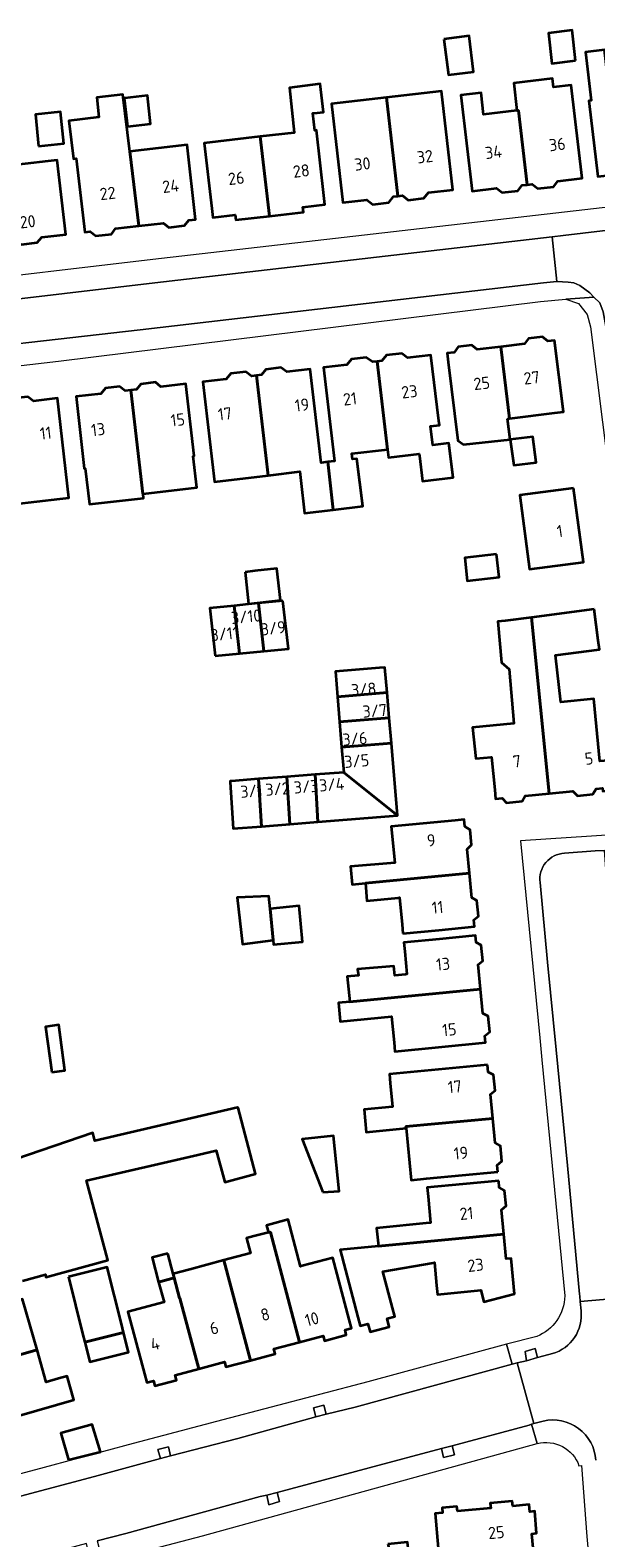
# Model space of a CAD drawing. Extents: x 152761 to 155748, y 459947 to 462743.
# Tile 240 of 256: x 155113 to 155176, y 462105 to 462272. Entities that reach past the tile are written whole.
import ezdxf
from ezdxf.enums import TextEntityAlignment as Align

# ---------------------------------------------------------------- set-up
doc = ezdxf.new("R2010")
doc.units = 0
doc.header["$LTSCALE"] = 0.75
for name, color, linetype, lineweight in [('B-RO-GR-GROENVOORZIENING-GV', 251, 'CONTINUOUS', 18), ('B-RO-OG-BEBOUWING-GV', 6, 'CONTINUOUS', 35), ('B-RO-OG-BEBOUWING-T18', 1, 'CONTINUOUS', 18), ('B-RO-VH-VERHARDING_BETONSTRAATSTEEN-GV', 251, 'CONTINUOUS', 18), ('B-RO-VH-VERHARDING_STRAATBAKSTEEN-GV', 251, 'CONTINUOUS', 18), ('B-RO-VH-VERHARDING_TEGEL-GV', 251, 'CONTINUOUS', 18)]:
    doc.layers.add(name, color=color, linetype=linetype, lineweight=lineweight)
doc.styles.add('NLCS-ISO-M200-T18', font='NLCS-ISO.ttf', dxfattribs={"height": 0.36})

msp = doc.modelspace()

# ---------------------------------------------------------------- linework, layer by layer
at = {"layer": 'B-RO-GR-GROENVOORZIENING-GV', "flags": 128}
for points in [[(155168.377, 462124.554), (155169.593, 462124.903), (155169.341, 462125.895), (155168.22, 462125.567)], [(155144.95, 462118.333), (155146.106, 462118.62), (155145.861, 462119.615), (155144.7, 462119.336)], [(155127.701, 462113.681), (155128.84, 462113.992), (155128.599, 462114.994), (155127.432, 462114.692)], [(155160.103, 462115.103), (155158.925, 462114.797), (155159.155, 462113.809), (155160.365, 462114.092)], [(155140.671, 462109.921), (155139.518, 462109.61), (155139.747, 462108.564), (155140.915, 462108.932)]]:
    msp.add_lwpolyline(points, close=True, dxfattribs=at)
at = {"layer": 'B-RO-OG-BEBOUWING-GV', "flags": 128}
for points in [[(155159.174, 462271.267), (155159.714, 462267.307), (155162.464, 462267.658), (155161.995, 462271.652)], [(155173.81, 462268.905), (155173.445, 462272.276), (155170.799, 462271.949), (155171.177, 462268.57)], [(155182.54, 462256.763), (155181.293, 462267.298), (155177.398, 462266.837), (155177.013, 462270.089), (155174.907, 462269.84), (155175.543, 462264.464), (155175.305, 462264.436), (155176.3, 462256.025), (155179.298, 462256.379), (155179.906, 462255.887), (155181.441, 462256.062), (155181.895, 462256.687)], [(155142.55, 462260.926), (155142.554, 462260.887), (155138.8, 462260.457), (155139.811, 462251.63), (155143.582, 462252.065), (155143.517, 462252.633), (155145.981, 462252.915), (155145.867, 462253.909), (155145.035, 462261.171), (155144.862, 462261.152), (155144.644, 462263.051), (155144.74, 462263.061), (155145.821, 462263.169), (155145.443, 462266.304), (155142.038, 462265.872)], [(155167.296, 462263.342), (155167.473, 462263.363), (155168.437, 462255.114), (155168.994, 462255.179), (155169.613, 462254.688), (155171.361, 462254.893), (155171.852, 462255.512), (155174.538, 462255.826), (155173.328, 462266.166), (155171.362, 462265.936), (155171.25, 462266.895), (155166.939, 462266.391)], [(155124.314, 462258.795), (155123.539, 462265.15), (155120.625, 462264.813), (155120.88, 462262.601), (155117.542, 462262.215), (155118.031, 462257.984), (155118.356, 462258.022), (155119.3, 462249.851), (155119.905, 462249.92), (155120.523, 462249.434), (155122.255, 462249.639), (155122.726, 462250.246), (155125.321, 462250.545)], [(155123.742, 462264.734), (155123.691, 462264.728), (155124.054, 462261.593), (155126.6, 462261.887), (155126.25, 462265.025)], [(155152.819, 462264.785), (155146.696, 462264.081), (155147.955, 462253.143), (155150.642, 462253.452), (155151.314, 462252.934), (155153.071, 462253.139), (155153.587, 462253.791), (155154.077, 462253.847)], [(155154.077, 462253.847), (155154.603, 462253.908), (155155.238, 462253.409), (155156.978, 462253.613), (155157.496, 462254.241), (155160.2, 462254.552), (155158.941, 462265.489), (155152.819, 462264.785)], [(155168.437, 462255.114), (155167.473, 462263.363), (155167.296, 462263.342), (155163.606, 462262.911), (155163.325, 462265.319), (155161.081, 462265.057), (155162.328, 462254.4), (155165.046, 462254.718), (155165.653, 462254.238), (155167.4, 462254.442), (155167.881, 462255.048)], [(155114.167, 462259.402), (155116.977, 462259.684), (155116.623, 462263.21), (155113.813, 462262.928)], [(155124.314, 462258.795), (155125.321, 462250.545), (155128.037, 462250.859), (155128.649, 462250.377), (155130.38, 462250.583), (155130.846, 462251.183), (155131.613, 462251.272), (155130.66, 462259.527)], [(155139.811, 462251.63), (155138.8, 462260.457), (155132.565, 462259.743), (155133.397, 462252.48), (155133.511, 462251.487), (155136.019, 462251.774), (155136.085, 462251.201)], [(155115.241, 462257.723), (155110.115, 462257.13), (155111.069, 462248.895), (155111.638, 462248.961), (155112.256, 462248.478), (155114.012, 462248.69), (155114.53, 462249.296), (155117.188, 462249.603), (155116.235, 462257.838)], [(155171.466, 462229.777), (155172.458, 462229.902), (155171.46, 462237.834), (155170.724, 462237.745), (155170.144, 462238.217), (155168.6, 462238.05), (155168.132, 462237.434), (155165.51, 462237.119), (155166.467, 462229.148)], [(155152.923, 462225.718), (155153.027, 462224.835), (155156.447, 462225.236), (155156.473, 462225.028), (155156.824, 462222.19), (155160.218, 462222.61), (155159.744, 462226.433), (155157.954, 462226.211), (155157.698, 462228.297), (155158.69, 462228.419), (155158.629, 462228.915), (155157.733, 462236.203), (155155.134, 462235.898), (155154.511, 462236.368), (155152.822, 462236.176), (155152.302, 462235.566), (155151.776, 462235.504)], [(155166.271, 462229.123), (155166.467, 462229.148), (155165.51, 462237.119), (155162.901, 462236.806), (155162.297, 462237.291), (155160.782, 462237.105), (155160.317, 462236.496), (155159.56, 462236.405), (155159.68, 462235.412), (155160.724, 462226.718), (155161.351, 462226.287), (155166.554, 462226.838)], [(155138.372, 462233.933), (155137.811, 462233.866), (155137.187, 462234.352), (155135.519, 462234.152), (155135.023, 462233.537), (155132.404, 462233.228), (155133.713, 462222.145), (155139.681, 462222.85)], [(155139.681, 462222.85), (155143.172, 462223.262), (155143.289, 462222.269), (155143.716, 462218.654), (155146.905, 462219.031), (155146.302, 462224.331), (155145.567, 462224.247), (155144.34, 462234.637), (155141.731, 462234.329), (155141.085, 462234.806), (155139.411, 462234.609), (155138.915, 462233.997), (155138.372, 462233.933)], [(155146.905, 462219.031), (155150.2, 462219.42), (155149.533, 462224.698), (155149.037, 462224.642), (155148.965, 462225.273), (155152.923, 462225.718), (155151.776, 462235.504), (155151.256, 462235.443), (155150.556, 462235.921), (155148.937, 462235.735), (155148.422, 462235.111), (155145.818, 462234.805), (155147.037, 462224.414), (155146.302, 462224.331)], [(155124.435, 462232.299), (155123.805, 462232.226), (155123.167, 462232.704), (155121.588, 462232.53), (155121.09, 462231.914), (155118.327, 462231.596), (155119.247, 462223.604), (155119.361, 462223.617), (155119.819, 462219.638), (155125.829, 462220.33), (155125.775, 462220.796), (155125.758, 462220.794)], [(155125.775, 462220.796), (155131.752, 462221.484), (155131.348, 462224.996), (155131.462, 462225.009), (155130.542, 462233.001), (155127.766, 462232.682), (155127.147, 462233.188), (155125.542, 462232.989), (155125.047, 462232.369), (155124.435, 462232.299), (155125.758, 462220.794)], [(155110.118, 462230.668), (155111.435, 462219.653), (155116.545, 462220.242), (155117.539, 462220.357), (155116.264, 462231.403), (155113.593, 462231.084), (155112.99, 462231.558), (155111.191, 462231.369), (155110.671, 462230.734)], [(155166.554, 462226.838), (155166.965, 462223.977), (155169.427, 462224.279), (155169.084, 462227.141)], [(155173.602, 462221.43), (155167.621, 462220.637), (155168.71, 462212.421), (155174.691, 462213.213)], [(155165.019, 462214.105), (155161.532, 462213.699), (155161.786, 462211.144), (155165.315, 462211.553)], [(155137.108, 462212.113), (155137.491, 462208.598), (155141.026, 462208.977), (155140.621, 462212.49), (155138.203, 462212.23)], [(155133.794, 462202.817), (155136.491, 462203.076), (155135.904, 462208.379), (155133.207, 462208.117)], [(155138.601, 462208.64), (155137.497, 462208.533), (155135.904, 462208.379), (155136.491, 462203.076), (155139.189, 462203.335)], [(155141.298, 462208.902), (155138.601, 462208.64), (155139.189, 462203.335), (155141.932, 462203.598)], [(155175.876, 462207.982), (155168.927, 462207.079), (155170.871, 462187.53), (155173.518, 462187.794), (155174.032, 462187.264), (155175.746, 462187.449), (155176.093, 462188.05), (155176.809, 462188.121), (155176.843, 462187.776), (155178.099, 462187.898), (155178.118, 462187.699), (155178.317, 462187.718), (155177.974, 462191.244), (155176.518, 462191.102), (155175.835, 462198.024), (155172.175, 462197.663), (155171.57, 462202.878), (155176.468, 462203.529), (155176.336, 462204.521)], [(155165.98, 462206.696), (155165.176, 462206.613), (155165.576, 462202.063), (155166.445, 462201.322), (155166.966, 462195.309), (155162.37, 462194.849), (155162.723, 462191.393), (155164.428, 462191.56), (155164.472, 462191.564), (155164.833, 462187.935), (155164.932, 462186.94), (155165.665, 462187.013), (155166.159, 462186.504), (155167.873, 462186.689), (155168.206, 462187.265), (155170.871, 462187.53), (155168.927, 462207.079)], [(155147.374, 462198.264), (155152.876, 462198.721), (155152.638, 462201.518), (155152.042, 462201.469), (155147.147, 462201.062)], [(155147.374, 462198.264), (155147.602, 462195.465), (155153.114, 462195.924), (155152.876, 462198.721)], [(155153.114, 462195.924), (155147.602, 462195.465), (155147.83, 462192.667), (155153.353, 462193.126)], [(155153.353, 462193.126), (155147.83, 462192.667), (155148.057, 462189.87), (155154.038, 462185.086)], [(155138.921, 462183.875), (155138.592, 462189.138), (155135.601, 462188.907), (155135.45, 462188.895), (155135.457, 462188.782), (155135.779, 462183.623)], [(155142.062, 462184.127), (155141.734, 462189.381), (155138.592, 462189.138), (155138.921, 462183.875)], [(155141.734, 462189.381), (155142.062, 462184.127), (155145.204, 462184.379), (155144.876, 462189.624)], [(155154.038, 462185.086), (155148.057, 462189.87), (155144.876, 462189.624), (155145.204, 462184.379)], [(155150.464, 462177.576), (155162.017, 462178.685), (155161.761, 462181.352), (155162.264, 462181.828), (155162.106, 462183.493), (155161.519, 462183.874), (155161.447, 462184.624), (155160.451, 462184.528), (155153.335, 462183.845), (155153.723, 462179.826), (155148.808, 462179.409), (155148.995, 462177.434)], [(155154.644, 462171.983), (155158.616, 462172.364), (155162.588, 462172.746), (155162.515, 462173.503), (155163.027, 462173.918), (155162.855, 462175.643), (155162.28, 462175.95), (155162.017, 462178.685), (155150.464, 462177.576), (155150.634, 462175.594), (155154.097, 462175.951), (155154.261, 462175.968), (155154.548, 462172.978)], [(155140.229, 462171.248), (155139.893, 462174.727), (155139.759, 462176.119), (155136.243, 462175.976), (155136.809, 462170.814)], [(155139.893, 462174.727), (155140.229, 462171.248), (155140.277, 462170.755), (155143.497, 462171.065), (155143.113, 462175.037)], [(155148.733, 462164.41), (155163.254, 462165.805), (155162.992, 462168.537), (155163.511, 462168.957), (155163.339, 462170.682), (155162.756, 462170.993), (155162.684, 462171.745), (155158.712, 462171.364), (155154.74, 462170.982), (155154.836, 462169.987), (155155.08, 462167.449), (155154.919, 462167.433), (155153.732, 462167.318), (155153.624, 462168.372), (155149.597, 462168.022), (155149.705, 462167.319), (155148.461, 462167.211)], [(155147.681, 462162.248), (155147.683, 462162.223), (155153.379, 462162.769), (155153.655, 462159.892), (155153.751, 462158.897), (155163.825, 462159.864), (155163.751, 462160.634), (155164.278, 462161.06), (155164.106, 462162.786), (155163.514, 462163.101), (155163.254, 462165.805), (155148.733, 462164.41), (155147.492, 462164.291)], [(155115.644, 462156.573), (155117.091, 462156.783), (155116.402, 462161.843), (155114.943, 462161.627)], [(155164.047, 462157.391), (155153.137, 462156.352), (155153.232, 462155.356), (155153.48, 462152.753), (155150.32, 462152.452), (155150.56, 462149.929), (155154.996, 462150.351), (155154.978, 462150.539), (155164.613, 462151.457), (155164.358, 462154.136), (155164.873, 462154.569), (155164.71, 462156.28), (155164.123, 462156.599)], [(155165.178, 462145.524), (155165.108, 462146.265), (155165.623, 462146.698), (155165.46, 462148.409), (155164.873, 462148.727), (155164.613, 462151.457), (155154.978, 462150.539), (155154.996, 462150.351), (155155.542, 462144.605), (155157.244, 462144.768), (155161.211, 462145.146)], [(155145.752, 462143.253), (155147.567, 462143.388), (155146.938, 462149.51), (155143.457, 462149.147)], [(155165.273, 462144.528), (155161.306, 462144.15), (155157.339, 462143.772), (155157.434, 462142.777), (155157.711, 462139.869), (155157.597, 462139.858), (155151.72, 462139.28), (155151.934, 462137.268), (155160.861, 462138.118), (155165.839, 462138.593), (155165.58, 462141.306), (155166.096, 462141.738), (155165.933, 462143.449), (155165.346, 462143.768)], [(155139.608, 462139.588), (155139.481, 462139.553), (155139.692, 462138.779), (155139.919, 462138.837), (155143.166, 462126.628), (155145.773, 462127.321), (155145.922, 462126.762), (155148.352, 462127.412), (155148.205, 462127.968), (155148.931, 462128.161), (155148.674, 462129.127), (155146.856, 462135.967), (155143.452, 462135.071), (155143.276, 462135.025), (155141.91, 462140.216)], [(155138.063, 462138.364), (155137.267, 462138.161), (155137.722, 462136.482), (155134.753, 462135.696), (155137.707, 462124.586), (155140.446, 462125.313), (155140.299, 462125.866), (155143.166, 462126.628), (155139.919, 462138.837), (155139.692, 462138.779)], [(155160.861, 462138.118), (155151.934, 462137.268), (155147.659, 462136.86), (155149.64, 462129.389), (155149.896, 462128.423), (155150.748, 462128.648), (155150.984, 462127.757), (155153.113, 462128.322), (155152.874, 462129.222), (155153.726, 462129.448), (155153.469, 462130.414), (155152.402, 462134.439), (155152.422, 462134.442), (155158.015, 462135.423), (155158.139, 462135.445), (155158.376, 462132.911), (155158.469, 462131.915), (155163.293, 462132.366), (155163.633, 462131.071), (155167.032, 462131.962), (155166.65, 462135.91), (155166.1, 462135.858), (155165.839, 462138.593)], [(155128.526, 462136.458), (155126.78, 462135.995), (155127.502, 462133.285), (155129.243, 462133.749), (155129.122, 462134.205)], [(155129.243, 462133.749), (155129.84, 462131.49), (155129.868, 462131.497), (155131.955, 462123.647), (155134.818, 462124.409), (155134.964, 462123.859), (155137.707, 462124.586), (155134.753, 462135.696), (155130.974, 462134.695), (155129.122, 462134.205)], [(155117.488, 462133.855), (155119.061, 462127.58), (155119.304, 462126.61), (155123.609, 462127.689), (155123.366, 462128.659), (155121.792, 462134.941)], [(155129.84, 462131.49), (155129.243, 462133.749), (155127.502, 462133.285), (155128.102, 462131.033), (155124.098, 462129.979), (155125.933, 462123.081), (155126.189, 462122.114), (155126.924, 462122.31), (155127.07, 462121.761), (155129.491, 462122.406), (155129.345, 462122.953), (155131.955, 462123.647), (155129.868, 462131.497)], [(155114, 462125.753), (155112.401, 462131.38), (155106.035, 462129.57), (155105.073, 462129.297), (155105.98, 462126.106), (155105.417, 462125.946), (155106.103, 462123.534), (155106.138, 462123.544)], [(155119.304, 462126.61), (155119.85, 462124.433), (155124.155, 462125.512), (155123.609, 462127.689)], [(155116.393, 462122.568), (155115.015, 462122.182), (155114, 462125.753), (155106.138, 462123.544), (155107.896, 462117.288), (155118.09, 462120.213), (155117.356, 462122.837)], [(155117.484, 462113.534), (155121.036, 462114.452), (155120.139, 462117.455), (155116.658, 462116.515)], [(155152.973, 462104.188), (155153.768, 462101.199), (155154.62, 462101.278), (155169.2, 462102.621), (155168.949, 462105.342), (155169.493, 462105.392), (155169.278, 462107.835), (155168.724, 462107.784), (155168.652, 462108.57), (155166.84, 462108.402), (155166.788, 462108.965), (155164.338, 462108.738), (155164.39, 462108.175), (155160.685, 462107.832), (155160.634, 462108.383), (155158.986, 462108.228), (155159.037, 462107.68), (155158.21, 462107.603), (155158.569, 462103.721), (155155.254, 462103.438), (155155.16, 462104.389)]]:
    msp.add_lwpolyline(points, close=True, dxfattribs=at)
msp.add_lwpolyline([(155112.402, 462133.419), (155114.938, 462134.135), (155114.992, 462133.81), (155121.848, 462135.727), (155119.494, 462144.553), (155131.86, 462147.414), (155133.909, 462147.888), (155134.871, 462144.366), (155138.277, 462145.285), (155136.332, 462152.609), (155136.246, 462152.66), (155120.407, 462148.975), (155120.211, 462149.837), (155111.643, 462146.919)], dxfattribs=at)
at = {"layer": 'B-RO-VH-VERHARDING_BETONSTRAATSTEEN-GV', "flags": 128}
msp.add_lwpolyline([(155186.786, 462251.139), (155185.532, 462251.046), (155172.424, 462249.481), (155171.224, 462249.329), (155171.751, 462244.365), (155172.985, 462244.296), (155173.617, 462244.208), (155174.298, 462243.943), (155175.395, 462243.129), (155175.86, 462242.645), (155176.493, 462241.986), (155176.867, 462240.999), (155177.1, 462239.766), (155183.167, 462240.545), (155183.129, 462241.808), (155183.359, 462243.238), (155183.407, 462243.543), (155184.252, 462245.007), (155185.488, 462245.645), (155186.092, 462245.864), (155187.239, 462246.2)], close=True, dxfattribs=at)
for points in [[(155171.751, 462244.365), (155171.224, 462249.329), (155127.092, 462244.207), (155068.104, 462237.248), (155057.25, 462235.977)], [(155059.402, 462231.317), (155099.397, 462236.058), (155125.468, 462239.021), (155170.266, 462244.23), (155171.751, 462244.365)]]:
    msp.add_lwpolyline(points, dxfattribs=at)
at = {"layer": 'B-RO-VH-VERHARDING_STRAATBAKSTEEN-GV'}
for points in [[(155172.581, 462180.894, 0.4406313), (155169.877, 462177.645)], [(155174.436, 462129.746, -0.3738524), (155170.845, 462125.256)], [(155170.201, 462117.843, -0.4640777), (155176.068, 462113.496)]]:
    msp.add_lwpolyline(points, format="xyb", dxfattribs=at)
at = {"layer": 'B-RO-VH-VERHARDING_STRAATBAKSTEEN-GV', "flags": 128}
for points in [[(155177.302, 462171.723), (155177.49, 462171.903), (155177.7, 462172.058), (155177.032, 462181.181), (155175.989, 462181.152), (155172.581, 462180.894)], [(155169.877, 462177.645), (155170.699, 462168.796), (155171.647, 462159.063), (155172.915, 462146.209), (155174.255, 462131.922), (155174.276, 462131.7), (155174.339, 462131.136), (155179.965, 462131.623)], [(155180.131, 462129.909), (155180.045, 462130.575), (155179.965, 462131.623), (155174.339, 462131.136), (155174.423, 462130.082), (155174.436, 462129.746)], [(155120.673, 462104.563), (155123.849, 462105.383), (155138.793, 462109.465), (155139.518, 462109.61), (155140.671, 462109.921), (155150.871, 462112.641), (155158.925, 462114.797), (155160.103, 462115.103), (155168.644, 462117.411), (155168.926, 462117.49), (155169.19, 462117.563), (155167.325, 462124.325), (155166.767, 462124.155), (155149.334, 462119.41), (155146.106, 462118.62), (155144.95, 462118.333), (155136.284, 462115.926), (155128.84, 462113.992), (155127.701, 462113.681), (155120.389, 462111.697), (155112.178, 462109.507)], [(155170.845, 462125.256), (155169.593, 462124.903), (155168.377, 462124.554), (155167.325, 462124.325), (155169.19, 462117.563), (155170.201, 462117.843)]]:
    msp.add_lwpolyline(points, dxfattribs=at)
at = {"layer": 'B-RO-VH-VERHARDING_TEGEL-GV', "flags": 128}
for points in [[(155182.23, 462253.162), (155126.851, 462246.811), (155102.927, 462243.992), (155077.862, 462241.193), (155059.921, 462238.976), (155059.023, 462238.852), (155056.913, 462238.518), (155047.583, 462237.441), (155047.465, 462237.428), (155044.33, 462237.059), (155045.63, 462232.945), (155047.214, 462231.397), (155048.568, 462230.074)], [(155171.224, 462249.329), (155172.424, 462249.481), (155185.532, 462251.046)], [(155057.25, 462235.977), (155068.104, 462237.248), (155127.092, 462244.207), (155171.224, 462249.329)], [(155175.86, 462242.645), (155175.395, 462243.129), (155174.298, 462243.943), (155173.617, 462244.208), (155172.985, 462244.296), (155171.751, 462244.365), (155170.266, 462244.23), (155125.468, 462239.021), (155099.397, 462236.058), (155059.402, 462231.317)], [(155059.39, 462228.847), (155065.15, 462229.482), (155070.823, 462230.233), (155116.4, 462235.532), (155169.914, 462242.16), (155172.747, 462242.396), (155175.86, 462242.645)], [(155184.064, 462188.426), (155184.006, 462188.875), (155183.957, 462189.033), (155182.4, 462200.82), (155177.379, 462238.321), (155177.1, 462239.766), (155176.867, 462240.999), (155176.493, 462241.986), (155175.86, 462242.645), (155172.747, 462242.396), (155174.123, 462241.912), (155175.121, 462240.718), (155175.463, 462239.354), (155178.831, 462212.594), (155179.448, 462208.446), (155180.456, 462200.511), (155182.037, 462188.666)], [(155172.581, 462180.894), (155175.989, 462181.152), (155177.032, 462181.181), (155178.048, 462181.275), (155178.549, 462181.314), (155178.412, 462182.971), (155167.702, 462182.286), (155169.827, 462160.409), (155170.067, 462157.941), (155170.214, 462156.422), (155172.61, 462131.736)], [(155174.436, 462129.746), (155174.423, 462130.082), (155174.339, 462131.136), (155174.276, 462131.7), (155174.255, 462131.922), (155172.915, 462146.209), (155171.647, 462159.063), (155170.699, 462168.796), (155169.877, 462177.645)], [(155169.498, 462127.236), (155166.155, 462126.405), (155166.767, 462124.155), (155167.325, 462124.325), (155168.377, 462124.554), (155168.22, 462125.567), (155169.341, 462125.895), (155169.593, 462124.903), (155170.845, 462125.256)], [(155112.178, 462109.507), (155120.389, 462111.697), (155127.701, 462113.681), (155127.432, 462114.692), (155128.599, 462114.994), (155128.84, 462113.992), (155136.284, 462115.926), (155144.95, 462118.333), (155144.7, 462119.336), (155145.861, 462119.615), (155146.106, 462118.62), (155149.334, 462119.41), (155166.767, 462124.155), (155166.155, 462126.405), (155150.748, 462122.221), (155134.64, 462118.002), (155124.693, 462115.341), (155114.773, 462112.68), (155109.944, 462111.385)], [(155112.175, 462099.799), (155132.375, 462105.12), (155169.537, 462115.341), (155168.926, 462117.49), (155168.644, 462117.411), (155160.103, 462115.103), (155160.365, 462114.092), (155159.155, 462113.809), (155158.925, 462114.797)], [(155170.201, 462117.843), (155169.19, 462117.563), (155168.926, 462117.49), (155169.537, 462115.341)], [(155158.925, 462114.797), (155150.871, 462112.641), (155140.671, 462109.921), (155140.915, 462108.932), (155139.747, 462108.564), (155139.518, 462109.61), (155138.793, 462109.465), (155123.849, 462105.383), (155120.673, 462104.563), (155120.931, 462103.545), (155119.746, 462103.202), (155119.505, 462104.26), (155113.706, 462102.704), (155109.169, 462101.482), (155110.031, 462098.279)], [(155174.194, 462112.885), (155174.482, 462112.911), (155175.068, 462105.035), (155178.821, 462064.46), (155180.118, 462064.034), (155188.019, 462064.801), (155187.92, 462066.451)]]:
    msp.add_lwpolyline(points, dxfattribs=at)
at = {"layer": 'B-RO-VH-VERHARDING_TEGEL-GV'}
for points in [[(155169.877, 462177.645, -0.4406313), (155172.581, 462180.894)], [(155172.61, 462131.736, -0.2982152), (155169.498, 462127.236)], [(155170.845, 462125.256, 0.3738524), (155174.436, 462129.746)], [(155176.068, 462113.496, 0.4640777), (155170.201, 462117.843)], [(155169.537, 462115.341, -0.3904001), (155174.194, 462112.885)]]:
    msp.add_lwpolyline(points, format="xyb", dxfattribs=at)

# ---------------------------------------------------------------- texts
at = {"layer": 'B-RO-OG-BEBOUWING-T18', "style": 'NLCS-ISO-M200-T18'}
for s, rotation, p in [('34', 6.9, (155164.695, 462258.728)), ('36', 6.9, (155171.782, 462259.59)), ('30', 6.6, (155150.142, 462257.428)), ('32', 6.7, (155157.08, 462258.234)), ('26', 6.5, (155136.122, 462255.835)), ('28', 6.5, (155143.348, 462256.654)), ('22', 6.6, (155121.845, 462254.154)), ('24', 6.6, (155128.839, 462254.962)), ('20', 6.4, (155112.951, 462251.015)), ('27', 6.3, (155168.938, 462233.681)), ('23', 6.9, (155155.358, 462232.141)), ('25', 6.3, (155163.392, 462233.071)), ('19', 6.7, (155143.423, 462230.664)), ('21', 6.9, (155148.758, 462231.34)), ('15', 6.9, (155129.632, 462229.012)), ('17', 6.6, (155134.87, 462229.682)), ('11', 6.8, (155114.963, 462227.543)), ('13', 6.9, (155120.781, 462227.942)), ('1', 8.2, (155172.07, 462216.652)), ('3/10', 5.5, (155137.222, 462207.165)), ('3/11', 6.3, (155134.82, 462205.25)), ('3/9', 6.8, (155140.23, 462205.88)), ('3/8', 4.8, (155150.28, 462199.09)), ('3/7', 4.6, (155151.514, 462196.711)), ('3/6', 4.9, (155149.298, 462193.6)), ('3/5', 4.9, (155149.508, 462191.137)), ('7', 5.9, (155167.293, 462191.097)), ('5', 6.3, (155175.307, 462191.409)), ('3/3', 4.6, (155143.885, 462188.286)), ('3/4', 4.6, (155146.732, 462188.514)), ('3/1', 4.6, (155137.818, 462187.799)), ('3/2', 4.6, (155140.714, 462188.032)), ('9', 5.5, (155157.777, 462182.329)), ('11', 5.5, (155158.491, 462174.886)), ('13', 5.5, (155159.095, 462168.588)), ('15', 5.5, (155159.794, 462161.312)), ('17', 5.3, (155160.4, 462154.969)), ('19', 5.3, (155161.08, 462147.613)), ('21', 5.3, (155161.699, 462140.905)), ('23', 6.7, (155162.706, 462135.164)), ('8', 15, (155139.341, 462129.691)), ('6', 15, (155133.669, 462128.177)), ('10', 14.7, (155144.529, 462129.176)), ('4', 15, (155127.103, 462126.425)), ('25', 5.3, (155165.007, 462105.478))]:
    msp.add_text(s, height=1.35, rotation=rotation, dxfattribs=at).set_placement(p, align=Align.MIDDLE)

doc.saveas('drawing.dxf')
